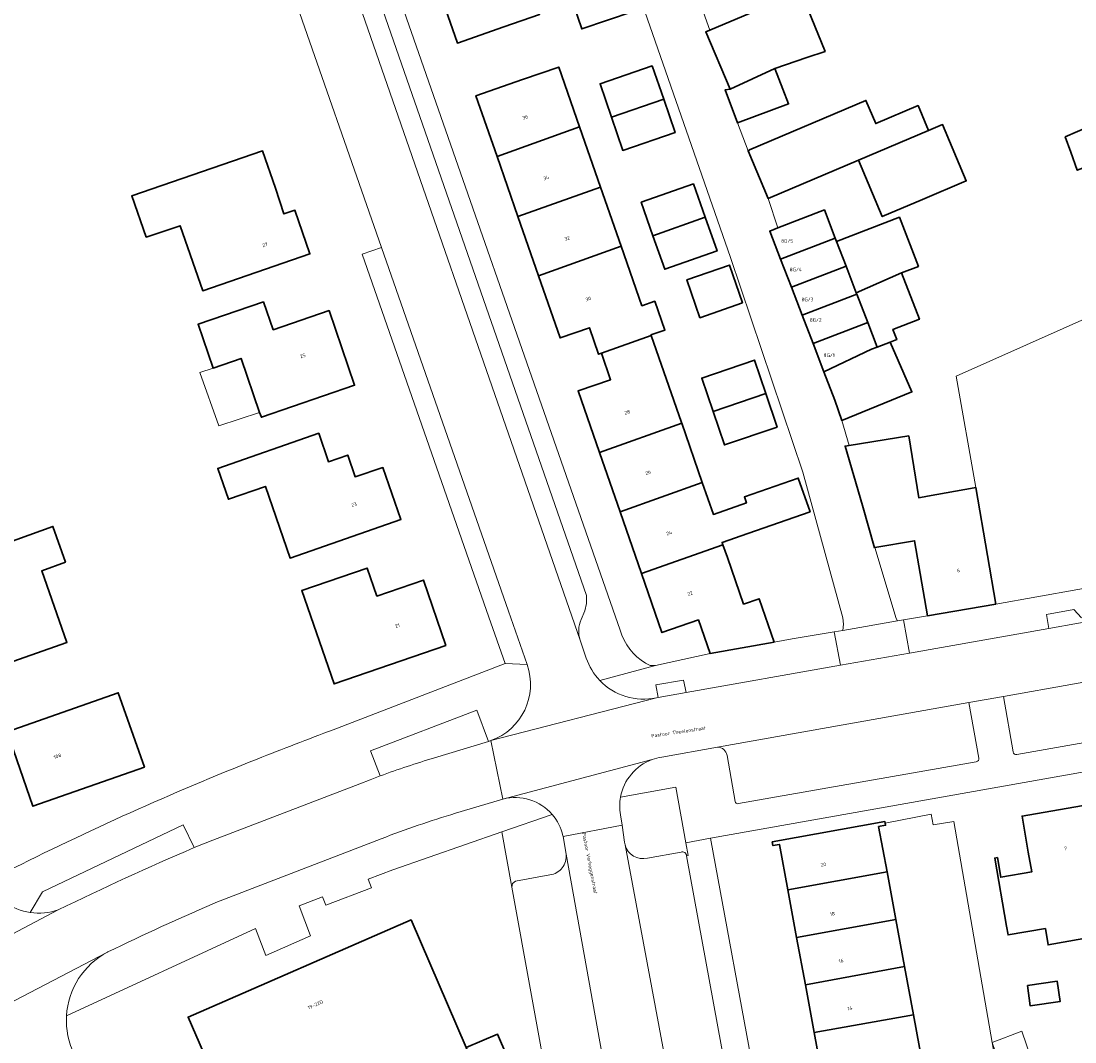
# Model space of a CAD drawing. Header units: metres. Extents: x 197700 to 204338, y 317132 to 325229.
# Tile 209 of 256: x 199710 to 199817, y 319112 to 319215. Entities that reach past the tile are written whole.
import ezdxf
from ezdxf.enums import TextEntityAlignment as Align

# ---------------------------------------------------------------- set-up
doc = ezdxf.new("R2010")
doc.units = ezdxf.units.M
for name, color, linetype, lineweight in [('B-WE-GR-BEPLANTING_CULTUUR_BODEMBEDEKKER-GV', 90, 'Continuous', 18), ('B-WE-GR-BEPLANTING_CULTUUR_HEESTERS-GV', 90, 'Continuous', 18), ('B-WE-IE-TERREINAFSCHEIDING_KUNSTMATIG_HEKWERK-G', 20, 'IE-TERREINAFSCHEIDING-KUNSTMATIG', 18), ('B-WE-IE-TERREINAFSCHEIDING_KUNSTMATIG_MUUR-G', 90, 'IE-TERREINAFSCHEIDING-KUNSTMATIG-DICHT', 18), ('B-WE-OG-BEBOUWING-GV', 7, 'Continuous', 35), ('B-WE-OG-BEBOUWING-T18', 10, 'Continuous', 18), ('B-WE-OG-TERREIN_CULTUURSCHEIDING-GV', 7, 'Continuous', 18), ('B-WE-OG-TERREIN_ERF-GV', 7, 'Continuous', 18), ('B-WE-OG-TOPOGRAFIE-T18', 10, 'Continuous', 18), ('B-WE-VH-VERHARDING_ASFALT-GV', 252, 'Continuous', 18), ('B-WE-VH-VERHARDING_BETONSTRAATSTEEN-GV', 252, 'Continuous', 18), ('B-WE-VH-VERHARDING_OPEN-GV', 252, 'Continuous', 18), ('B-WE-VH-VERHARDING_TEGEL-GV', 252, 'Continuous', 18)]:
    doc.layers.add(name, color=color, linetype=linetype, lineweight=lineweight)
doc.styles.add('NLCS-ISO-M200-T18', font='NLCS-ISO.ttf', dxfattribs={"height": 0.36})
doc.linetypes.add('IE-TERREINAFSCHEIDING-KUNSTMATIG', pattern='A,4,[82,NLCS.SHX,S=0.75,R=90,X=0,Y=0],4,-2', length=10)
doc.linetypes.add('IE-TERREINAFSCHEIDING-KUNSTMATIG-DICHT', pattern='A,8,-1,[82,NLCS.SHX,S=0.75,R=90,X=0,Y=0],-1', length=10)

msp = doc.modelspace()

# ---------------------------------------------------------------- linework, layer by layer
at = {"layer": 'B-WE-GR-BEPLANTING_CULTUUR_BODEMBEDEKKER-GV'}
msp.add_lwpolyline([(199774.582, 319146.757), (199777.433, 319147.261), (199777.163, 319148.505), (199774.359, 319148.044)], close=True, dxfattribs=at)
for points in [[(199756.196, 319145.488), (199745.432, 319141.356), (199746.406, 319138.801)], [(199751.914, 319140.637), (199757.391, 319142.308), (199756.196, 319145.488)], [(199777.475, 319130.725), (199777.651, 319130.757), (199777.415, 319132.042), (199776.382, 319137.661), (199770.782, 319136.666)], [(199770.769, 319134.88), (199770.93, 319133.807), (199771.189, 319132.078)], [(199727.532, 319131.538), (199726.431, 319133.855), (199712.161, 319127.055)], [(199771.189, 319132.078), (199771.236, 319131.827)], [(199773.507, 319130.487), (199776.914, 319131.095)], [(199712.161, 319127.055), (199710.926, 319124.968)]]:
    msp.add_lwpolyline(points, dxfattribs=at)
for points in [[(199746.406, 319138.801, -0.0171024), (199751.914, 319140.637)], [(199770.782, 319136.666, 0.0890292), (199770.769, 319134.88)], [(199713.763, 319125.237, -0.0116743), (199727.532, 319131.538)], [(199771.236, 319131.827, 0.4139829), (199773.507, 319130.487)], [(199776.914, 319131.095, -0.4820419), (199777.475, 319130.725)], [(199710.926, 319124.968, 0.1202195), (199713.763, 319125.237)]]:
    msp.add_lwpolyline(points, format="xyb", dxfattribs=at)
at = {"layer": 'B-WE-GR-BEPLANTING_CULTUUR_HEESTERS-GV'}
for points in [[(199817.528, 319154.823), (199816.741, 319155.672), (199813.96, 319155.175), (199814.214, 319153.754)], [(199814.214, 319153.754), (199817.203, 319154.282)]]:
    msp.add_lwpolyline(points, dxfattribs=at)
at = {"layer": 'B-WE-IE-TERREINAFSCHEIDING_KUNSTMATIG_HEKWERK-G'}
for points in [[(199728.135, 319179.694), (199729.475, 319180.141)], [(199730.033, 319174.285), (199728.135, 319179.694)], [(199734.188, 319175.656), (199730.033, 319174.285)]]:
    msp.add_lwpolyline(points, dxfattribs=at)
at = {"layer": 'B-WE-IE-TERREINAFSCHEIDING_KUNSTMATIG_MUUR-G'}
for points in [[(199826.512, 319188.994), (199804.797, 319179.335)], [(199804.797, 319179.335), (199806.798, 319168.039)]]:
    msp.add_lwpolyline(points, dxfattribs=at)
at = {"layer": 'B-WE-OG-BEBOUWING-GV'}
for points in [[(199752.085, 319219.278), (199754.24, 319213.088), (199758.935, 319214.723), (199762.576, 319215.99), (199760.415, 319222.253)], [(199765.661, 319217.995), (199766.845, 319214.517), (199772.054, 319216.289), (199770.871, 319219.767)], [(199781.897, 319208.421), (199786.417, 319210.507), (199789.684, 319211.615), (199791.527, 319212.24), (199789.053, 319218.308), (199779.844, 319214.392), (199779.419, 319214.212)], [(199815.85, 319203.585), (199816.426, 319202.019), (199817.095, 319200.199), (199826.724, 319203.803), (199826.25, 319205.003), (199829.715, 319206.347), (199830.51, 319203.262), (199839.093, 319207.03), (199837.841, 319212.628), (199824.616, 319207.389), (199818.359, 319204.674)], [(199766.629, 319204.599), (199764.52, 319210.657), (199760.846, 319209.381), (199756.122, 319207.74), (199758.258, 319201.591)], [(199774.001, 319210.768), (199768.702, 319208.961), (199769.855, 319205.58), (199775.154, 319207.388)], [(199782.627, 319205.003), (199787.818, 319206.919), (199787.231, 319208.422), (199786.417, 319210.507), (199781.897, 319208.421), (199781.377, 319208.339)], [(199769.855, 319205.58), (199771.008, 319202.2), (199776.307, 319204.008), (199775.154, 319207.388)], [(199783.869, 319202.269), (199783.716, 319202.164), (199785.759, 319197.342), (199794.903, 319201.209), (199802.02, 319204.222), (199800.95, 319206.746), (199796.657, 319204.927), (199795.666, 319207.267)], [(199760.376, 319195.491), (199768.762, 319198.471), (199766.629, 319204.599), (199758.258, 319201.591)], [(199801.385, 319197.226), (199805.843, 319199.115), (199803.427, 319204.818), (199802.02, 319204.222), (199794.903, 319201.209), (199797.319, 319195.504)], [(199735.807, 319198.385), (199734.478, 319202.149), (199721.227, 319197.595), (199722.697, 319193.413), (199726.114, 319194.57), (199728.414, 319187.974), (199739.28, 319191.717), (199737.758, 319196.146), (199736.654, 319195.763)], [(199768.762, 319198.471), (199760.376, 319195.491), (199762.457, 319189.498), (199770.847, 319192.483)], [(199778.178, 319198.823), (199772.873, 319196.958), (199774.069, 319193.558), (199779.374, 319195.423)], [(199787.012, 319191.185), (199792.555, 319193.319), (199791.46, 319196.165), (199786.741, 319194.349), (199785.916, 319194.031)], [(199779.374, 319195.423), (199774.069, 319193.558), (199775.265, 319190.157), (199780.57, 319192.023)], [(199792.688, 319192.974), (199793.651, 319190.472), (199794.686, 319187.781), (199799.271, 319189.788), (199800.978, 319190.445), (199799.06, 319195.427)], [(199768.839, 319181.639), (199773.887, 319183.434), (199773.862, 319183.507), (199775.272, 319183.998), (199774.257, 319186.915), (199772.945, 319186.458), (199770.847, 319192.483), (199762.457, 319189.498), (199764.645, 319183.199), (199767.621, 319184.233), (199768.556, 319181.541)], [(199793.651, 319190.472), (199792.688, 319192.974), (199792.555, 319193.319), (199787.012, 319191.185), (199788.107, 319188.338)], [(199783.159, 319186.739), (199781.828, 319190.59), (199777.504, 319189.096), (199778.834, 319185.245)], [(199789.202, 319185.492), (199794.746, 319187.625), (199794.686, 319187.781), (199793.651, 319190.472), (199788.107, 319188.338)], [(199796.806, 319182.273), (199798.113, 319182.776), (199798.787, 319183.036), (199798.393, 319184.06), (199801.078, 319185.093), (199799.271, 319189.788), (199794.686, 319187.781), (199794.746, 319187.625), (199795.841, 319184.779)], [(199794.746, 319187.625), (199789.202, 319185.492), (199790.298, 319182.645), (199795.841, 319184.779)], [(199735.546, 319184.015), (199734.572, 319186.853), (199727.951, 319184.579), (199729.475, 319180.141), (199732.313, 319181.115), (199734.188, 319175.656), (199734.359, 319175.157), (199743.817, 319178.405), (199741.221, 319185.964)], [(199796.232, 319182.052), (199796.806, 319182.273), (199795.841, 319184.779), (199790.298, 319182.645), (199791.407, 319179.764)], [(199773.887, 319183.434), (199768.839, 319181.639), (199769.769, 319178.963), (199766.481, 319177.821), (199768.641, 319171.599), (199776.982, 319174.546), (199776.955, 319174.624)], [(199796.806, 319182.273), (199796.232, 319182.052), (199791.407, 319179.764), (199792.519, 319176.875), (199793.228, 319174.841), (199800.333, 319177.719), (199798.113, 319182.776)], [(199780.166, 319175.742), (199785.508, 319177.561), (199784.353, 319180.953), (199779.011, 319179.135)], [(199786.663, 319174.169), (199785.508, 319177.561), (199780.166, 319175.742), (199781.32, 319172.35)], [(199779.069, 319168.551), (199776.982, 319174.546), (199768.641, 319171.599), (199770.734, 319165.573)], [(199740.204, 319173.533), (199729.94, 319169.967), (199731.023, 319166.85), (199734.773, 319168.153), (199737.278, 319160.882), (199748.512, 319164.807), (199746.683, 319170.051), (199743.862, 319169.136), (199743.113, 319171.326), (199741.161, 319170.642)], [(199807.983, 319161.152), (199806.798, 319168.039), (199806.645, 319168.011), (199801.901, 319167.156), (199801.016, 319167.004), (199800.514, 319170.131), (199800.009, 319173.269), (199793.968, 319172.298), (199793.546, 319172.23), (199795.299, 319166.201), (199796.538, 319161.939), (199796.573, 319161.945), (199800.601, 319162.638), (199801.909, 319155.033), (199808.831, 319156.224)], [(199789.996, 319165.558), (199788.801, 319168.988), (199783.338, 319167.085), (199783.549, 319166.479), (199780.197, 319165.312), (199779.069, 319168.551), (199770.734, 319165.573), (199772.908, 319159.312), (199781.169, 319162.221), (199781.083, 319162.468), (199783.685, 319163.374)], [(199714.515, 319160.477), (199713.218, 319164.09), (199703.082, 319160.437), (199704.339, 319156.818), (199704.967, 319155.071), (199703.539, 319154.52), (199705.476, 319149.121), (199714.643, 319152.344), (199712.095, 319159.592)], [(199781.614, 319160.946), (199781.169, 319162.221), (199772.908, 319159.312), (199774.983, 319153.335), (199778.68, 319154.626), (199779.864, 319151.206), (199786.351, 319152.376), (199784.83, 319156.772), (199783.262, 319156.225)], [(199753.082, 319152.042), (199750.797, 319158.657), (199746.08, 319157.031), (199745.086, 319159.875), (199738.459, 319157.586), (199741.734, 319148.125)], [(199708.599, 319143.273), (199711.203, 319135.733), (199722.508, 319139.706), (199719.855, 319147.238)], [(199808.995, 319130.523), (199808.719, 319130.475), (199809.918, 319123.579), (199810.071, 319122.701), (199813.858, 319123.338), (199814.129, 319121.675), (199821.389, 319122.957), (199820.79, 319126.351), (199819.068, 319136.06), (199811.489, 319134.743), (199812.128, 319131.068), (199812.474, 319129.078), (199809.341, 319128.533)], [(199786.14, 319132.111), (199786.223, 319131.742), (199786.892, 319131.867), (199787.741, 319127.268), (199797.804, 319129.07), (199796.951, 319133.68), (199797.659, 319133.809), (199797.619, 319134.026), (199797.592, 319134.183)], [(199797.804, 319129.07), (199787.741, 319127.268), (199788.633, 319122.44), (199798.696, 319124.252)], [(199748.122, 319105.02), (199748.859, 319103.296), (199757.038, 319106.869), (199755.126, 319111.295), (199749.546, 319124.212), (199726.935, 319114.369), (199734.468, 319096.989), (199742.616, 319100.567), (199741.874, 319102.276)], [(199789.523, 319117.623), (199799.579, 319119.48), (199798.696, 319124.252), (199788.633, 319122.44)], [(199799.579, 319119.48), (199789.523, 319117.623), (199790.412, 319112.807), (199800.482, 319114.603)], [(199812.039, 319117.571), (199812.328, 319115.505), (199815.355, 319115.929), (199815.066, 319117.995)], [(199801.4, 319109.64), (199800.482, 319114.603), (199790.412, 319112.807), (199791.33, 319107.836)], [(199760.198, 319108.25), (199758.306, 319112.617), (199755.126, 319111.295), (199757.038, 319106.869)]]:
    msp.add_lwpolyline(points, close=True, dxfattribs=at)
at = {"layer": 'B-WE-OG-TERREIN_CULTUURSCHEIDING-GV'}
for points in [[(199763.85, 319134.899), (199758.753, 319133.129), (199759.767, 319127.532), (199759.818, 319127.91), (199760.116, 319128.152), (199763.608, 319128.78)], [(199764.948, 319132.677), (199764.937, 319132.741)], [(199765.254, 319130.884), (199764.948, 319132.677)]]:
    msp.add_lwpolyline(points, dxfattribs=at)
for points in [[(199764.937, 319132.741, 0.1236345), (199763.85, 319134.899)], [(199763.608, 319128.78, 0.4186106), (199765.254, 319130.884)]]:
    msp.add_lwpolyline(points, format="xyb", dxfattribs=at)
at = {"layer": 'B-WE-OG-TERREIN_ERF-GV'}
for points in [[(199756.27, 319234.267), (199758.283, 319228.434), (199760.415, 319222.253), (199762.576, 319215.99), (199758.935, 319214.723), (199754.24, 319213.088), (199752.085, 319219.278), (199749.916, 319225.51), (199747.861, 319231.412), (199745.708, 319237.597), (199750.429, 319239.24), (199754.112, 319240.522)], [(199766.845, 319214.517), (199765.661, 319217.995), (199770.871, 319219.767), (199772.054, 319216.289)], [(199768.702, 319208.961), (199774.001, 319210.768), (199775.154, 319207.388), (199776.307, 319204.008), (199771.008, 319202.2), (199769.855, 319205.58)], [(199735.807, 319198.385), (199736.654, 319195.763), (199737.758, 319196.146), (199739.28, 319191.717), (199728.414, 319187.974), (199726.114, 319194.57), (199722.697, 319193.413), (199721.227, 319197.595), (199734.478, 319202.149)], [(199772.873, 319196.958), (199778.178, 319198.823), (199779.374, 319195.423), (199780.57, 319192.023), (199775.265, 319190.157), (199774.069, 319193.558)], [(199781.828, 319190.59), (199783.159, 319186.739), (199778.834, 319185.245), (199777.504, 319189.096)], [(199734.572, 319186.853), (199735.546, 319184.015), (199741.221, 319185.964), (199743.817, 319178.405), (199734.359, 319175.157), (199734.188, 319175.656), (199732.313, 319181.115), (199729.475, 319180.141), (199727.951, 319184.579)], [(199785.508, 319177.561), (199786.663, 319174.169), (199781.32, 319172.35), (199780.166, 319175.742), (199779.011, 319179.135), (199784.353, 319180.953)], [(199729.94, 319169.967), (199740.204, 319173.533), (199741.161, 319170.642), (199743.113, 319171.326), (199743.862, 319169.136), (199746.683, 319170.051), (199748.512, 319164.807), (199737.278, 319160.882), (199734.773, 319168.153), (199731.023, 319166.85)], [(199703.082, 319160.437), (199713.218, 319164.09), (199714.515, 319160.477), (199712.095, 319159.592), (199714.643, 319152.344), (199705.476, 319149.121), (199703.539, 319154.52), (199704.967, 319155.071), (199704.339, 319156.818)], [(199799.458, 319154.632), (199801.909, 319155.033), (199800.601, 319162.638), (199796.573, 319161.945), (199798.729, 319154.758), (199798.867, 319154.53)], [(199738.459, 319157.586), (199745.086, 319159.875), (199746.08, 319157.031), (199750.797, 319158.657), (199753.082, 319152.042), (199741.734, 319148.125)], [(199719.855, 319147.238), (199722.508, 319139.706), (199711.203, 319135.733), (199708.599, 319143.273)], [(199748.859, 319103.296), (199748.122, 319105.02), (199741.874, 319102.276), (199742.616, 319100.567), (199734.468, 319096.989), (199726.935, 319114.369), (199749.546, 319124.212), (199755.126, 319111.295), (199758.306, 319112.617), (199760.198, 319108.25), (199757.038, 319106.869)], [(199812.039, 319117.571), (199815.066, 319117.995), (199815.355, 319115.929), (199812.328, 319115.505)]]:
    msp.add_lwpolyline(points, close=True, dxfattribs=at)
for points in [[(199744.58, 319191.678), (199746.547, 319192.364), (199737.245, 319219.02), (199735.266, 319218.33), (199733.097, 319224.491), (199731.148, 319229.863), (199728.944, 319235.135), (199697.934, 319224.335), (199698.42, 319222.892), (199684.375, 319218.092), (199684.085, 319218.944), (199678.547, 319217.058), (199680.184, 319214.603), (199672.646, 319211.912), (199708.429, 319129.061)], [(199745.1, 319227.067), (199770.736, 319153.575)], [(199777.545, 319220.839), (199779.844, 319214.392), (199789.053, 319218.308), (199791.527, 319212.24), (199789.684, 319211.615), (199786.417, 319210.507), (199787.231, 319208.422), (199787.818, 319206.919)], [(199788.801, 319168.988), (199789.996, 319165.558), (199783.685, 319163.374), (199781.083, 319162.468), (199781.169, 319162.221), (199781.614, 319160.946), (199783.262, 319156.225), (199784.83, 319156.772), (199786.351, 319152.376), (199788.172, 319152.687), (199792.439, 319153.397), (199793.327, 319153.545), (199793.374, 319154.182), (199793.306, 319154.818), (199789.269, 319169.602), (199781.927, 319191.364), (199771.916, 319220.113)], [(199773.301, 319150.219), (199773.783, 319150.006), (199774.31, 319150.001), (199779.864, 319151.206), (199778.68, 319154.626), (199774.983, 319153.335), (199772.908, 319159.312), (199770.734, 319165.573), (199768.641, 319171.599), (199766.481, 319177.821), (199769.769, 319178.963), (199768.839, 319181.639), (199768.556, 319181.541), (199767.621, 319184.233), (199764.645, 319183.199), (199762.457, 319189.498), (199760.376, 319195.491), (199758.258, 319201.591), (199756.122, 319207.74), (199760.846, 319209.381), (199764.52, 319210.657), (199766.629, 319204.599), (199768.762, 319198.471), (199770.847, 319192.483), (199772.945, 319186.458), (199774.257, 319186.915), (199775.272, 319183.998), (199773.862, 319183.507), (199773.887, 319183.434), (199776.955, 319174.624), (199776.982, 319174.546), (199779.069, 319168.551), (199780.197, 319165.312), (199783.549, 319166.479), (199783.338, 319167.085), (199788.801, 319168.988)], [(199787.818, 319206.919), (199782.627, 319205.003), (199783.716, 319202.164), (199783.869, 319202.269), (199795.666, 319207.267), (199796.657, 319204.927), (199800.95, 319206.746), (199802.02, 319204.222), (199803.427, 319204.818), (199805.843, 319199.115), (199801.385, 319197.226), (199797.319, 319195.504), (199794.903, 319201.209), (199785.759, 319197.342), (199786.741, 319194.349), (199791.46, 319196.165), (199792.555, 319193.319), (199792.688, 319192.974), (199799.06, 319195.427), (199800.978, 319190.445), (199799.271, 319189.788), (199801.078, 319185.093), (199798.393, 319184.06), (199798.787, 319183.036), (199798.113, 319182.776), (199800.333, 319177.719), (199793.228, 319174.841), (199793.968, 319172.298), (199800.009, 319173.269), (199800.514, 319170.131), (199801.016, 319167.004), (199801.901, 319167.156), (199806.645, 319168.011), (199806.798, 319168.039), (199807.983, 319161.152), (199808.831, 319156.224), (199821.298, 319158.433)], [(199817.095, 319200.199), (199816.426, 319202.019), (199815.85, 319203.585), (199818.359, 319204.674)], [(199741.655, 319143.494), (199759.067, 319150.218), (199757.411, 319154.9), (199744.58, 319191.678)], [(199835.721, 319142.398), (199779.907, 319132.485), (199789.147, 319082.223)], [(199821.389, 319122.957), (199814.129, 319121.675), (199813.858, 319123.338), (199810.071, 319122.701), (199809.918, 319123.579), (199808.719, 319130.475), (199808.995, 319130.523), (199809.341, 319128.533), (199812.474, 319129.078), (199812.128, 319131.068), (199811.489, 319134.743), (199819.068, 319136.06)], [(199791.33, 319107.836), (199790.412, 319112.807), (199789.523, 319117.623), (199788.633, 319122.44), (199787.741, 319127.268), (199786.892, 319131.867), (199786.223, 319131.742), (199786.14, 319132.111), (199797.592, 319134.183), (199797.619, 319134.026), (199802.267, 319134.919), (199802.481, 319133.851), (199804.561, 319134.194), (199808.459, 319111.775), (199811.486, 319112.922), (199819.892, 319088.294)], [(199715.415, 319110.543), (199716.876, 319108.061), (199730.164, 319085.446), (199731.603, 319085.765), (199735.962, 319086.658), (199764.876, 319093.607), (199765.866, 319093.845), (199765.661, 319094.977), (199759.767, 319127.532), (199758.753, 319133.129), (199747.687, 319129.286), (199745.205, 319128.331), (199745.525, 319127.476), (199740.887, 319125.716)], [(199740.887, 319125.716), (199740.558, 319126.544), (199738.198, 319125.632), (199739.358, 319122.61), (199734.812, 319120.602), (199733.767, 319123.355), (199714.598, 319114.479)]]:
    msp.add_lwpolyline(points, dxfattribs=at)
for points in [[(199770.736, 319153.575, 0.1788888), (199773.301, 319150.219)], [(199733.944, 319140.514, -0.0054803), (199741.655, 319143.494)], [(199708.429, 319129.061, -0.0225782), (199733.944, 319140.514)], [(199714.598, 319114.479, 0.1313863), (199715.415, 319110.543)]]:
    msp.add_lwpolyline(points, format="xyb", dxfattribs=at)
at = {"layer": 'B-WE-VH-VERHARDING_ASFALT-GV'}
for points in [[(199767.302, 319150.752), (199766.681, 319152.58), (199740.692, 319227.405)], [(199734.928, 319225.659), (199737.245, 319219.02), (199746.547, 319192.364), (199759.413, 319155.498), (199761.318, 319150.087)], [(199843.969, 319159.007), (199817.203, 319154.282), (199814.214, 319153.754), (199800.095, 319151.262), (199793.076, 319150.023), (199777.433, 319147.261), (199774.582, 319146.757), (199774.432, 319146.731), (199757.645, 319142.385), (199758.856, 319136.468), (199773.972, 319140.464)], [(199774.957, 319140.724), (199780.605, 319141.725), (199806.098, 319146.244), (199809.622, 319146.869), (199824.023, 319149.421), (199831.299, 319150.711), (199834.24, 319151.232), (199839.234, 319152.118), (199844.054, 319152.972), (199845.487, 319153.221)], [(199757.645, 319142.385), (199774.432, 319146.731)], [(199754.062, 319135.024), (199758.856, 319136.468), (199757.645, 319142.385), (199757.391, 319142.308), (199751.914, 319140.637)], [(199773.972, 319140.464), (199758.856, 319136.468)], [(199746.406, 319138.801), (199745.38, 319138.413), (199744.359, 319138.011), (199729.447, 319132.298), (199727.532, 319131.538)], [(199764.937, 319132.741), (199764.948, 319132.677), (199770.93, 319133.807), (199770.769, 319134.88)], [(199781.317, 319076.958), (199781.073, 319077.863), (199781.012, 319078.4), (199781.104, 319078.933), (199771.236, 319131.827), (199771.189, 319132.078), (199770.93, 319133.807), (199764.948, 319132.677), (199765.254, 319130.884), (199771.847, 319094.156), (199771.975, 319093.848), (199772.052, 319093.524), (199772.117, 319093.224)], [(199729.744, 319125.978), (199746.503, 319132.437)], [(199698.588, 319117.23), (199713.763, 319125.237)], [(199713.763, 319125.237), (199698.588, 319117.23), (199701.415, 319111.922), (199718.758, 319120.945), (199718.809, 319120.972)], [(199718.758, 319120.945), (199701.415, 319111.922)]]:
    msp.add_lwpolyline(points, dxfattribs=at)
for points in [[(199768.668, 319148.495, -0.1086241), (199767.302, 319150.752)], [(199761.318, 319150.087, -0.4099071), (199757.645, 319142.385)], [(199774.432, 319146.731, -0.2622567), (199768.668, 319148.495)], [(199751.914, 319140.637, 0.0171024), (199746.406, 319138.801)], [(199770.782, 319136.666, -0.2623812), (199773.972, 319140.464)], [(199773.972, 319140.464, -0.0507118), (199774.957, 319140.724)], [(199758.856, 319136.468, -0.2840369), (199763.85, 319134.899)], [(199770.769, 319134.88, -0.0890292), (199770.782, 319136.666)], [(199746.503, 319132.437, -0.0197929), (199754.062, 319135.024)], [(199763.85, 319134.899, -0.1236345), (199764.937, 319132.741)], [(199727.532, 319131.538, 0.0116743), (199713.763, 319125.237)], [(199710.926, 319124.968, -0.2384009), (199706.506, 319128.082)], [(199713.763, 319125.237, -0.1202195), (199710.926, 319124.968)], [(199718.809, 319120.972, -0.0101637), (199729.744, 319125.978)], [(199714.598, 319114.479, -0.2635116), (199718.758, 319120.945)], [(199715.415, 319110.543, -0.1313863), (199714.598, 319114.479)]]:
    msp.add_lwpolyline(points, format="xyb", dxfattribs=at)
at = {"layer": 'B-WE-VH-VERHARDING_BETONSTRAATSTEEN-GV'}
for points in [[(199740.692, 319227.405), (199766.681, 319152.58)], [(199766.779, 319154.649), (199767.148, 319155.536), (199767.345, 319156.297), (199767.335, 319157.085), (199743.997, 319224.109)], [(199771.916, 319220.113), (199781.927, 319191.364), (199789.269, 319169.602), (199793.306, 319154.818), (199793.374, 319154.182), (199793.327, 319153.545), (199798.867, 319154.53), (199798.729, 319154.758), (199796.573, 319161.945), (199796.538, 319161.939), (199795.299, 319166.201), (199793.546, 319172.23), (199793.968, 319172.298), (199793.228, 319174.841), (199792.519, 319176.875), (199791.407, 319179.764), (199790.298, 319182.645), (199789.202, 319185.492), (199788.107, 319188.338), (199787.012, 319191.185), (199785.916, 319194.031), (199786.741, 319194.349), (199785.759, 319197.342), (199783.716, 319202.164), (199782.627, 319205.003), (199781.377, 319208.339), (199781.897, 319208.421), (199779.419, 319214.212), (199779.844, 319214.392), (199777.545, 319220.839)], [(199825.003, 319143.779), (199824.023, 319149.421), (199809.622, 319146.869), (199810.597, 319141.25)], [(199806.098, 319146.244), (199780.605, 319141.725)], [(199807.112, 319140.62), (199806.098, 319146.244)], [(199810.972, 319140.982), (199824.765, 319143.396)], [(199781.582, 319140.892), (199782.395, 319136.231)], [(199782.745, 319135.998), (199806.846, 319140.252)], [(199771.236, 319131.827), (199781.104, 319078.933)], [(199771.847, 319094.156), (199765.254, 319130.884)], [(199776.914, 319131.095), (199773.507, 319130.487)], [(199786.045, 319080.894), (199786.372, 319081.111), (199786.486, 319081.489), (199777.475, 319130.725)], [(199763.608, 319128.78), (199760.116, 319128.152), (199759.818, 319127.91), (199759.767, 319127.532), (199765.661, 319094.977), (199765.897, 319094.69), (199766.264, 319094.636), (199769.515, 319095.206)]]:
    msp.add_lwpolyline(points, dxfattribs=at)
for points in [[(199766.681, 319152.58, -0.1836408), (199766.779, 319154.649)], [(199780.605, 319141.725, -0.3647063), (199781.582, 319140.892)], [(199810.597, 319141.25, 0.4638299), (199810.972, 319140.982)], [(199806.846, 319140.252, 0.4546731), (199807.112, 319140.62)], [(199782.395, 319136.231, 0.4347039), (199782.745, 319135.998)], [(199773.507, 319130.487, -0.4139829), (199771.236, 319131.827)], [(199765.254, 319130.884, -0.4186106), (199763.608, 319128.78)], [(199777.475, 319130.725, 0.4820419), (199776.914, 319131.095)]]:
    msp.add_lwpolyline(points, format="xyb", dxfattribs=at)
at = {"layer": 'B-WE-VH-VERHARDING_OPEN-GV'}
for points in [[(199746.547, 319192.364), (199744.58, 319191.678), (199757.411, 319154.9), (199759.067, 319150.218), (199761.318, 319150.087), (199759.413, 319155.498)], [(199796.951, 319133.68), (199797.804, 319129.07), (199798.696, 319124.252), (199799.579, 319119.48), (199800.482, 319114.603), (199801.4, 319109.64), (199802.319, 319104.676), (199803.202, 319099.904), (199804.1, 319095.05), (199804.966, 319090.372), (199805.842, 319085.639), (199806.55, 319085.768), (199806.605, 319085.41), (199808.582, 319085.771), (199808.896, 319084.017), (199813.115, 319085), (199808.459, 319111.775), (199804.561, 319134.194), (199802.481, 319133.851), (199802.267, 319134.919), (199797.619, 319134.026), (199797.659, 319133.809)]]:
    msp.add_lwpolyline(points, close=True, dxfattribs=at)
at = {"layer": 'B-WE-VH-VERHARDING_TEGEL-GV'}
for points in [[(199741.836, 319230.22), (199743.997, 319224.109), (199767.335, 319157.085), (199767.345, 319156.297), (199767.148, 319155.536), (199766.779, 319154.649)], [(199770.736, 319153.575), (199745.1, 319227.067)], [(199821.298, 319158.433), (199808.831, 319156.224), (199801.909, 319155.033), (199799.458, 319154.632)], [(199799.458, 319154.632), (199800.095, 319151.262), (199814.214, 319153.754), (199813.96, 319155.175), (199816.741, 319155.672), (199817.528, 319154.823)], [(199770.782, 319136.666), (199776.382, 319137.661), (199777.415, 319132.042), (199779.907, 319132.485), (199835.721, 319142.398), (199835.768, 319141.968), (199840.709, 319142.821), (199840.656, 319143.144), (199850.406, 319144.854), (199848.668, 319153.456)], [(199774.432, 319146.731), (199774.582, 319146.757), (199774.359, 319148.044), (199777.163, 319148.505), (199777.433, 319147.261), (199793.076, 319150.023), (199792.439, 319153.397), (199788.172, 319152.687), (199786.351, 319152.376)], [(199766.681, 319152.58), (199767.302, 319150.752)], [(199786.351, 319152.376), (199779.864, 319151.206), (199774.31, 319150.001), (199768.668, 319148.495)], [(199761.318, 319150.087), (199759.067, 319150.218), (199741.655, 319143.494)], [(199768.668, 319148.495), (199774.31, 319150.001), (199773.783, 319150.006), (199773.301, 319150.219)], [(199810.597, 319141.25), (199809.622, 319146.869), (199806.098, 319146.244), (199807.112, 319140.62)], [(199744.359, 319138.011), (199745.38, 319138.413), (199746.406, 319138.801), (199745.432, 319141.356), (199756.196, 319145.488), (199757.391, 319142.308), (199757.645, 319142.385)], [(199824.765, 319143.396), (199810.972, 319140.982)], [(199780.605, 319141.725), (199774.957, 319140.724)], [(199782.395, 319136.231), (199781.582, 319140.892)], [(199806.846, 319140.252), (199782.745, 319135.998)], [(199710.926, 319124.968), (199712.161, 319127.055), (199726.431, 319133.855), (199727.532, 319131.538), (199729.447, 319132.298), (199744.359, 319138.011)], [(199758.856, 319136.468), (199754.062, 319135.024)], [(199714.598, 319114.479), (199733.767, 319123.355), (199734.812, 319120.602), (199739.358, 319122.61), (199738.198, 319125.632), (199740.558, 319126.544), (199740.887, 319125.716), (199745.525, 319127.476), (199745.205, 319128.331), (199747.687, 319129.286), (199758.753, 319133.129), (199763.85, 319134.899)], [(199746.503, 319132.437), (199729.744, 319125.978)], [(199718.809, 319120.972), (199718.758, 319120.945)]]:
    msp.add_lwpolyline(points, dxfattribs=at)
for points in [[(199766.779, 319154.649, 0.1836408), (199766.681, 319152.58)], [(199773.301, 319150.219, -0.1788888), (199770.736, 319153.575)], [(199767.302, 319150.752, 0.1086241), (199768.668, 319148.495)], [(199757.645, 319142.385, 0.4099071), (199761.318, 319150.087)], [(199768.668, 319148.495, 0.2622567), (199774.432, 319146.731)], [(199741.655, 319143.494, 0.0054803), (199733.944, 319140.514)], [(199781.582, 319140.892, 0.3647063), (199780.605, 319141.725)], [(199810.972, 319140.982, -0.4638299), (199810.597, 319141.25)], [(199733.944, 319140.514, 0.0225782), (199708.429, 319129.061)], [(199773.972, 319140.464, 0.2623812), (199770.782, 319136.666)], [(199774.957, 319140.724, 0.0507118), (199773.972, 319140.464)], [(199807.112, 319140.62, -0.4546731), (199806.846, 319140.252)], [(199763.85, 319134.899, 0.2840369), (199758.856, 319136.468)], [(199782.745, 319135.998, -0.4347039), (199782.395, 319136.231)], [(199754.062, 319135.024, 0.0197929), (199746.503, 319132.437)], [(199706.506, 319128.082, 0.2384009), (199710.926, 319124.968)], [(199729.744, 319125.978, 0.0101637), (199718.809, 319120.972)], [(199718.758, 319120.945, 0.2635116), (199714.598, 319114.479)]]:
    msp.add_lwpolyline(points, format="xyb", dxfattribs=at)
for points in [[(199800.095, 319151.262), (199799.458, 319154.632), (199798.867, 319154.53), (199793.327, 319153.545), (199792.439, 319153.397), (199793.076, 319150.023)], [(199786.486, 319081.489), (199786.625, 319081.497), (199787.153, 319079.001), (199789.642, 319079.528), (199789.147, 319082.223), (199779.907, 319132.485), (199777.415, 319132.042), (199777.651, 319130.757), (199777.475, 319130.725)], [(199819.892, 319088.294), (199811.486, 319112.922), (199808.459, 319111.775), (199818.78, 319081.836), (199822.414, 319083.127), (199821.623, 319084.747)]]:
    msp.add_lwpolyline(points, close=True, dxfattribs=at)

# ---------------------------------------------------------------- texts
at = {"layer": 'B-WE-OG-BEBOUWING-T18', "style": 'NLCS-ISO-M200-T18'}
for s, rotation, p in [('36', 19.1, (199761.111, 319205.567)), ('34', 19.1, (199763.244, 319199.426)), ('32', 19.1, (199765.374, 319193.291)), ('27', 19, (199734.736, 319192.632)), ('30', 19.1, (199767.505, 319187.155)), ('25', 18.9, (199738.563, 319181.39)), ('28', 19.1, (199771.461, 319175.674)), ('26', 19.1, (199773.584, 319169.558)), ('23', 19.2, (199743.753, 319166.306)), ('24', 19.1, (199775.712, 319163.431)), ('6', 9.7, (199805.031, 319159.629)), ('22', 19.1, (199777.838, 319157.309)), ('21', 19.1, (199748.158, 319154.044)), ('108', 19.1, (199713.682, 319140.809)), ('7', 9.8, (199815.908, 319131.451)), ('20', 10.4, (199791.337, 319129.822)), ('18', 10.4, (199792.259, 319124.832)), ('16', 10.4, (199793.138, 319120.074)), ('19-22D', 23.5, (199739.837, 319115.623)), ('14', 10.4, (199794.028, 319115.251))]:
    msp.add_text(s, height=0.36, rotation=rotation, dxfattribs=at).set_placement(p, align=Align.MIDDLE)
for s, p in [('8G/5', (199787.675, 319193.023)), ('8G/4', (199788.547, 319190.137)), ('8G/3', (199789.726, 319187.099)), ('8G/2', (199790.563, 319185.017)), ('8G/1', (199791.936, 319181.45))]:
    msp.add_text(s, height=0.36, dxfattribs=at).set_placement(p, align=Align.MIDDLE)
at = {"layer": 'B-WE-OG-TOPOGRAFIE-T18', "style": 'NLCS-ISO-M200-T18'}
for s, rotation, p in [('Pastoor Theelenstraat', 8.5, (199776.652, 319143.271)), ('Pastoor Verheggenstraat', 281, (199767.618, 319129.95))]:
    msp.add_text(s, height=0.36, rotation=rotation, dxfattribs=at).set_placement(p, align=Align.MIDDLE)

doc.saveas('drawing.dxf')
